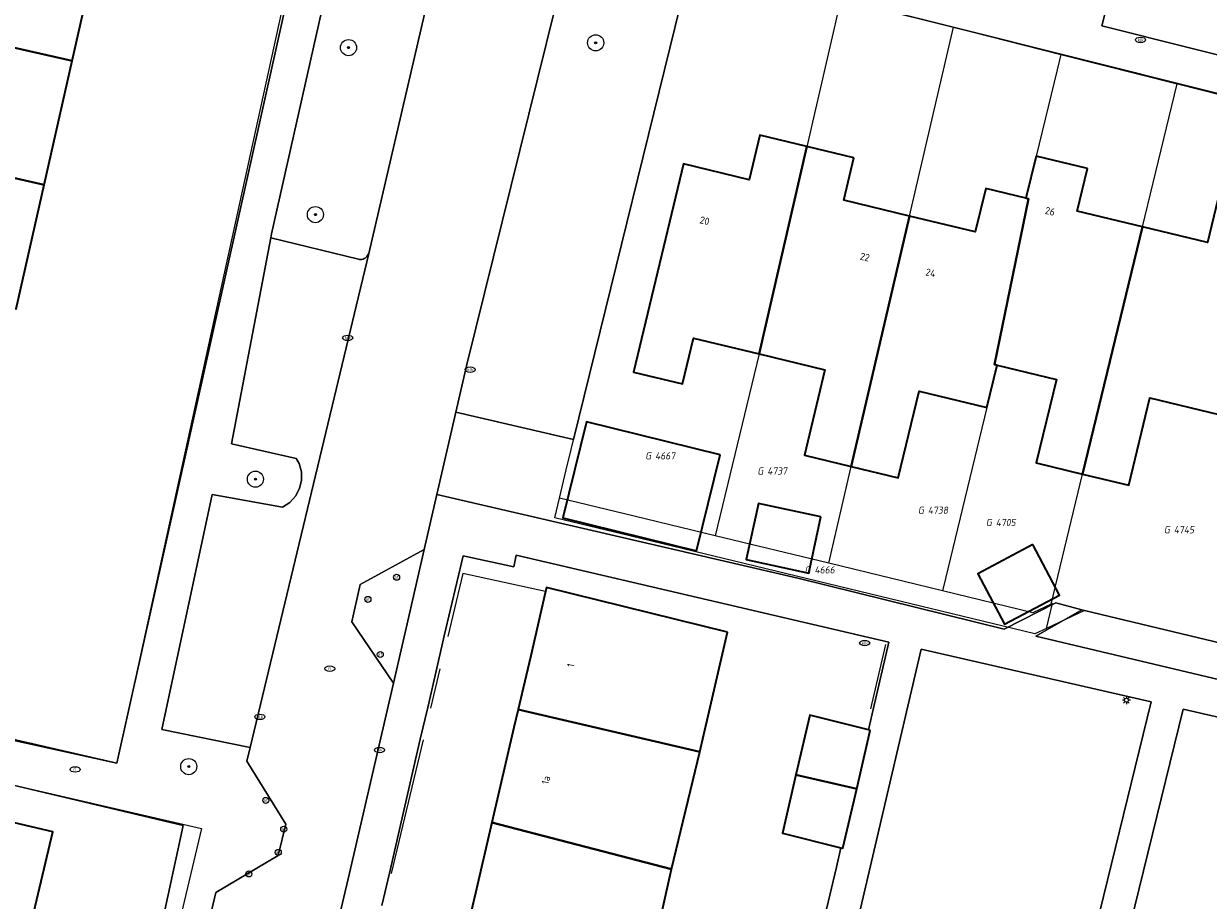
# Model space of a CAD drawing. Header units: metres. Extents: x 253395 to 254027, y 592765 to 593194.
# Tile 72 of 173: x 253529 to 253588, y 593034 to 593078. Entities that reach past the tile are written whole.
import ezdxf
from ezdxf.enums import TextEntityAlignment as Align
from ezdxf.lldxf.tags import DXFTag

# ---------------------------------------------------------------- set-up
doc = ezdxf.new("R2010")
doc.units = ezdxf.units.M
for name, color, linetype, lineweight in [('B-WE-GR-BEPLANTING_CULTUUR_HEESTERS-GV', 254, 'Continuous', 18), ('B-WE-GR-BOOM-S', 254, 'Continuous', 25), ('B-WE-GR-HAAG-G', 254, 'GR-HAAG1-SO', 13), ('B-WE-IE-MEUBILAIR-S', 254, 'Continuous', 25), ('B-WE-KG-GRENS_PERCEEL-G', 254, 'KG-PERCEEL-SO', 18), ('B-WE-KG-GRENS_PERCEEL-S', 254, 'Continuous', 25), ('B-WE-OG-BEBOUWING-GV', 254, 'Continuous', 35), ('B-WE-OG-BEBOUWING-T18', 254, 'Continuous', 18), ('B-WE-OG-TERREIN_BEGROEID-GV', 254, 'Continuous', 18), ('B-WE-OG-TERREIN_ERF-GV', 254, 'Continuous', 18), ('B-WE-VH-OPENVERHARDING-GV', 254, 'Continuous', 18)]:
    doc.layers.add(name, color=color, linetype=linetype, lineweight=lineweight)
doc.styles.add('NLCS-ISO', font='txt')
doc.styles.add('NLCS-ISO-M200-T18', font='txt', dxfattribs={"height": 0.36})
doc.styles.get("Standard").update_dxf_attribs({"font": 'simplex.shx'})
doc.linetypes.add('GR-HAAG1-SO', pattern='A,6,[176,NLCS.SHX,S=0.125,R=0,X=0,Y=0],-2', length=8)
tags = doc.linetypes.add('KG-PERCEEL-SO', pattern='A,5.5,-2,["P",Standard,S=1.8,R=0,X=-0.5,Y=-0.9],-2,5.5,-2,[5,NLCS.SHX,S=0.75,R=0,X=0,Y=0],-2', length=19).pattern_tags.tags
tags[6] = DXFTag(74, 10)

# ---------------------------------------------------------------- blocks, each defined once
blk = doc.blocks.new('SIE-MEUBILAIR_PAAL_AFSLUITPAAL-SO')
blk.add_circle((0, 0), 0.75)
at = {"style": 'NLCS-ISO'}
blk.add_text('af', height=0.75, dxfattribs=at).set_placement((0, 0.05), align=Align.MIDDLE_CENTER)
blk = doc.blocks.new('SIE-MEUBILAIR_PAAL_LICHTMAST-SO')
for points in [[(-0.62, 0), (-1, 0)], [(-0.71, 0.71), (-0.44, 0.44)], [(0, 1), (0, 0.62)], [(0.44, 0.44), (0.71, 0.71)], [(1, 0), (0.62, 0)], [(-0.71, -0.71), (-0.44, -0.44)], [(0, -0.62), (0, -1)], [(0.44, -0.44), (0.71, -0.71)]]:
    blk.add_lwpolyline(points)
blk.add_circle((0, 0), 0.5)
blk = doc.blocks.new('SIE-MEUBILAIR_PUT_RIOOLPUT-SO')
blk.add_ellipse((0, 0), major_axis=(1.25, 0), ratio=0.54)
at = {"style": 'NLCS-ISO'}
blk.add_text('ri', height=0.75, dxfattribs=at).set_placement((-0.04, 0.07), align=Align.MIDDLE_CENTER)
blk = doc.blocks.new('SIE-MEUBILAIR_PUT_KOLK-SO')
blk.add_ellipse((0, 0), major_axis=(1.25, 0), ratio=0.54)
at = {"style": 'NLCS-ISO'}
blk.add_text('klk', height=0.75, dxfattribs=at).set_placement((0.03, 0), align=Align.MIDDLE_CENTER)
blk = doc.blocks.new('SGR-BOOM_GBKN-SO')
at = {"linetype": 'ByBlock', "lineweight": 18}
h = blk.add_hatch(color=0, dxfattribs=at)
h.dxf.hatch_style = 1
edge = h.paths.add_edge_path()
edge.add_arc((0, 0), 0.25, 0, 360)
at = {"color": 0, "linetype": 'ByBlock', "lineweight": 18}
for radius in [2, 0.25]:
    blk.add_circle((0, 0), radius, dxfattribs=at)
at = {"color": 0, "linetype": 'ByBlock', "lineweight": 18, "style": 'NLCS-ISO'}
blk.add_attdef('SOORT', (2.5, 0), '', height=1.5, dxfattribs=at)
blk = doc.blocks.new('SKG-PERCEELNUMMER-SO')
at = {"style": 'NLCS-ISO', "oblique": 10, "flags": 1}
for tag, p in [('GEMEENTECODE', (0, 2.55)), ('PERCEELGROOTTE', (0, -2.45))]:
    blk.add_attdef(tag, text='', height=1.8, dxfattribs=at).set_placement(p, align=Align.MIDDLE_CENTER)
at = {"style": 'NLCS-ISO', "oblique": 10}
blk.add_attdef('SECTIE', text='', height=1.8, dxfattribs=at).set_placement((-0.5, 0), align=Align.MIDDLE_RIGHT)
blk.add_attdef('PERCEELNUMMER', text='', height=1.8, dxfattribs=at).set_placement((0.5, 0), align=Align.MIDDLE_LEFT)

msp = doc.modelspace()

# ---------------------------------------------------------------- linework, layer by layer
at = {"layer": 'B-WE-GR-BEPLANTING_CULTUUR_HEESTERS-GV'}
msp.add_lwpolyline([(253561.846, 593080.829), (253555.976, 593082.18), (253555.538, 593080.319), (253550.694, 593060.785), (253550.149, 593058.417), (253556.006, 593057.06)], close=True, dxfattribs=at)
at = {"layer": 'B-WE-GR-HAAG-G'}
for points in [[(253554.618, 593049.514), (253550.497, 593050.407), (253549.75, 593047.278)], [(253571.507, 593046.878), (253570.754, 593043.688)], [(253549.366, 593045.668), (253548.902, 593043.725)], [(253548.526, 593042.15), (253546.941, 593035.51)]]:
    msp.add_lwpolyline(points, dxfattribs=at)
at = {"layer": 'B-WE-KG-GRENS_PERCEEL-G'}
for points in [[(253542.275, 593081.876), (253533.318, 593040.993), (253500.979, 593048.425), (253499.729, 593042.857), (253443.357, 593056.379), (253455.465, 593106.663), (253512.82, 593092.908), (253511.771, 593088.752)], [(253537.512, 593037.746), (253524.901, 592984.662), (253498.832, 592990.858), (253511.195, 593043.838)]]:
    msp.add_lwpolyline(points, close=True, dxfattribs=at)
for points in [[(253555.3, 593054.151), (253555.638, 593055.562), (253561.846, 593080.828), (253569.289, 593078.947)], [(253569.289, 593078.947), (253565.218, 593061.319), (253563.042, 593052.286)], [(253569.453, 593078.906), (253574.876, 593077.536)], [(253568.685, 593050.918), (253569.803, 593055.725), (253572.696, 593068.163), (253574.876, 593077.536)], [(253574.876, 593077.536), (253580.21, 593076.189)], [(253580.21, 593076.189), (253580.026, 593075.428), (253578.983, 593071.136), (253578.48, 593069.047), (253578.606, 593069.017), (253576.908, 593060.792), (253577.044, 593060.759), (253576.538, 593058.657), (253574.48, 593050.157), (253574.332, 593049.548)], [(253580.21, 593076.189), (253585.989, 593074.729)], [(253579.728, 593048.886), (253581.292, 593055.342), (253584.267, 593067.621), (253585.989, 593074.729)], [(253585.989, 593074.729), (253586.005, 593074.725)], [(253586.005, 593074.725), (253593.981, 593072.71)], [(253555.067, 593053.178), (253555.3, 593054.151)], [(253563.042, 593052.286), (253559.017, 593053.262), (253555.3, 593054.151)], [(253579.493, 593047.672), (253578.925, 593047.405), (253558.867, 593052.269), (253555.067, 593053.178)], [(253568.685, 593050.918), (253563.042, 593052.286)], [(253574.332, 593049.548), (253568.685, 593050.918)], [(253579.728, 593048.886), (253578.819, 593048.46), (253574.332, 593049.548)], [(253579.493, 593047.672), (253579.793, 593048.917), (253579.728, 593048.886)], [(253587.799, 593047.031), (253581.385, 593048.562), (253579.493, 593047.672)]]:
    msp.add_lwpolyline(points, dxfattribs=at)
at = {"layer": 'B-WE-OG-BEBOUWING-GV'}
for points in [[(253532.491, 593082.032), (253525.038, 593083.72), (253523.973, 593079.018), (253519.838, 593079.955), (253519.37, 593077.889), (253523.495, 593076.955), (253523.633, 593077.565), (253531.096, 593075.874)], [(253531.096, 593075.874), (253523.633, 593077.565), (253523.495, 593076.955), (253522.561, 593072.831), (253518.393, 593073.775), (253517.924, 593071.704), (253522.061, 593070.767), (253522.207, 593071.414), (253529.702, 593069.717)], [(253567.596, 593071.615), (253565.264, 593072.176), (253564.733, 593069.967), (253561.472, 593070.752), (253558.981, 593060.405), (253561.411, 593059.82), (253561.961, 593062.103), (253565.218, 593061.319)], [(253529.702, 593069.717), (253522.207, 593071.414), (253522.061, 593070.767), (253521.162, 593066.796), (253517.05, 593067.728), (253516.531, 593065.439), (253520.615, 593064.514), (253520.784, 593065.262), (253528.307, 593063.56)], [(253569.936, 593071.052), (253567.596, 593071.615), (253565.218, 593061.319), (253568.491, 593060.531), (253567.469, 593056.286), (253569.803, 593055.725), (253572.696, 593068.163), (253569.43, 593068.949)], [(253581.542, 593070.52), (253578.983, 593071.136), (253578.48, 593069.047), (253578.606, 593069.017), (253576.908, 593060.792), (253577.044, 593060.759), (253579.991, 593060.05), (253578.991, 593055.896), (253581.292, 593055.342), (253584.267, 593067.621), (253581.031, 593068.4)], [(253578.48, 593069.047), (253576.481, 593069.528), (253575.963, 593067.377), (253572.696, 593068.163), (253569.803, 593055.725), (253572.137, 593055.163), (253573.173, 593059.467), (253576.538, 593058.657), (253577.044, 593060.759), (253576.908, 593060.792), (253578.606, 593069.017)], [(253590.495, 593068.377), (253588.008, 593068.976), (253587.495, 593066.844), (253584.267, 593067.621), (253581.292, 593055.342), (253583.596, 593054.787), (253584.641, 593059.125), (253588.069, 593058.299)], [(253563.289, 593056.301), (253556.644, 593057.943), (253555.467, 593053.18), (253562.112, 593051.538)], [(253568.285, 593053.224), (253565.185, 593053.889), (253564.586, 593051.095), (253567.686, 593050.431)], [(253578.813, 593051.846), (253576.082, 593050.397), (253577.415, 593047.885), (253580.148, 593049.331)], [(253563.654, 593047.488), (253554.663, 593049.705), (253554.618, 593049.514), (253553.873, 593046.317), (253553.497, 593044.705), (253553.253, 593043.656), (253562.273, 593041.554)], [(253562.273, 593041.554), (253553.253, 593043.656), (253553.044, 593042.759), (253552.676, 593041.182), (253551.943, 593038.036), (253560.873, 593035.718)], [(253570.744, 593042.613), (253570.654, 593042.636), (253567.738, 593043.375), (253567.051, 593040.411), (253570.072, 593039.711)], [(253523.021, 593039.93), (253518.747, 593040.935), (253518.199, 593038.604), (253522.195, 593037.664), (253521.293, 593033.829), (253521.143, 593033.191), (253528.683, 593031.418), (253530.131, 593037.574), (253522.868, 593039.282)], [(253570.072, 593039.711), (253567.051, 593040.411), (253566.381, 593037.517), (253569.285, 593036.781), (253569.375, 593036.758)], [(253560.873, 593035.718), (253551.943, 593038.036), (253551.127, 593034.535), (253550.752, 593032.925), (253550.53, 593031.971), (253559.56, 593029.867)]]:
    msp.add_lwpolyline(points, close=True, dxfattribs=at)
at = {"layer": 'B-WE-OG-TERREIN_BEGROEID-GV'}
for points in [[(253549.875, 593083.678), (253549.877, 593083.688), (253544.965, 593084.967), (253544.037, 593080.822), (253541.005, 593067.285), (253540.965, 593067.078), (253545.313, 593066.015), (253545.371, 593066.006), (253545.43, 593066.005), (253545.489, 593066.011), (253545.546, 593066.026), (253545.6, 593066.048), (253545.652, 593066.077), (253545.698, 593066.113), (253545.74, 593066.155), (253545.775, 593066.202), (253545.804, 593066.254), (253545.825, 593066.309)], [(253581.385, 593048.562), (253581.262, 593048.596), (253578.976, 593047.295), (253611.91, 593039.485), (253612.096, 593040.327), (253613.948, 593039.9), (253613.747, 593039.049), (253619.654, 593037.648), (253620.085, 593039.505), (253620.132, 593039.704), (253617.052, 593040.404), (253617.03, 593040.31), (253614.674, 593040.842), (253614.491, 593040.136), (253613.496, 593040.369), (253595.92, 593044.666), (253596.032, 593045.065), (253595.832, 593045.113)]]:
    msp.add_lwpolyline(points, close=True, dxfattribs=at)
for points in [[(253592.131, 593079.22), (253583.17, 593081.321), (253582.253, 593077.609), (253609.101, 593070.872)], [(253579.778, 593023.954), (253584.696, 593044.026), (253573.278, 593046.656), (253567.452, 593021.738)], [(253600.165, 593030.634), (253602.23, 593039.54), (253602.335, 593039.994), (253586.286, 593043.665), (253580.828, 593021.395)]]:
    msp.add_lwpolyline(points, dxfattribs=at)
at = {"layer": 'B-WE-OG-TERREIN_ERF-GV'}
for points in [[(253542.307, 593081.329), (253542.426, 593081.842), (253511.771, 593088.752), (253504.318, 593059.232), (253501.754, 593048.015), (253510.478, 593046.013), (253533.318, 593040.993)], [(253618.081, 593054.011), (253620.205, 593062.647), (253620.954, 593066.005), (253619.397, 593066.39), (253561.846, 593080.829), (253556.006, 593057.06), (253550.149, 593058.417), (253549.206, 593054.323), (253567.145, 593050.182), (253577.394, 593047.637), (253579.962, 593048.95), (253581.262, 593048.596), (253581.385, 593048.562), (253595.832, 593045.113), (253596.032, 593045.065), (253596.428, 593046.483), (253611.452, 593042.876), (253611.459, 593042.964), (253615.164, 593042.123), (253617.372, 593051.401)], [(253563.289, 593056.301), (253562.112, 593051.538), (253555.467, 593053.18), (253556.644, 593057.943)], [(253568.285, 593053.224), (253567.686, 593050.431), (253564.586, 593051.095), (253565.185, 593053.889)], [(253580.148, 593049.331), (253577.415, 593047.885), (253576.082, 593050.397), (253578.813, 593051.846)], [(253559.56, 593029.867), (253558.138, 593023.934), (253549.168, 593026.125), (253549.924, 593029.37), (253550.299, 593030.98), (253550.53, 593031.971), (253550.752, 593032.925), (253551.127, 593034.535), (253551.943, 593038.036), (253552.676, 593041.182), (253553.044, 593042.759), (253553.253, 593043.656), (253553.497, 593044.705), (253553.873, 593046.317), (253554.618, 593049.514), (253554.663, 593049.705), (253563.654, 593047.488), (253562.273, 593041.554), (253560.873, 593035.718)]]:
    msp.add_lwpolyline(points, close=True, dxfattribs=at)
for points in [[(253525.038, 593083.72), (253532.491, 593082.032), (253531.096, 593075.874), (253529.702, 593069.717), (253528.307, 593063.56)], [(253588.069, 593058.299), (253584.641, 593059.125), (253583.596, 593054.787), (253581.292, 593055.342), (253578.991, 593055.896), (253579.991, 593060.05), (253577.044, 593060.759), (253576.538, 593058.657), (253573.173, 593059.467), (253572.137, 593055.163), (253569.803, 593055.725), (253567.469, 593056.286), (253568.491, 593060.531), (253565.218, 593061.319), (253561.961, 593062.103), (253561.411, 593059.82), (253558.981, 593060.405), (253561.472, 593070.752), (253564.733, 593069.967), (253565.264, 593072.176), (253567.596, 593071.615), (253569.936, 593071.052), (253569.43, 593068.949), (253572.696, 593068.163), (253575.963, 593067.377), (253576.481, 593069.528), (253578.48, 593069.047), (253578.983, 593071.136), (253581.542, 593070.52), (253581.031, 593068.4), (253584.267, 593067.621), (253587.495, 593066.844), (253588.008, 593068.976)], [(253568.139, 593031.931), (253569.06, 593035.818), (253569.285, 593036.781), (253566.381, 593037.517), (253567.051, 593040.411), (253567.738, 593043.375), (253570.654, 593042.636), (253570.893, 593043.656), (253571.672, 593047.001), (253553.156, 593051.32), (253553.037, 593050.736), (253550.512, 593051.292), (253549.583, 593047.317), (253549.219, 593045.702), (253548.756, 593043.759), (253548.391, 593042.181), (253546.86, 593035.529), (253546.481, 593033.92)], [(253528.155, 593000), (253531.751, 593015.473), (253536.609, 593037.898), (253511.213, 593043.912)], [(253522.868, 593039.282), (253530.131, 593037.574), (253528.683, 593031.418)]]:
    msp.add_lwpolyline(points, dxfattribs=at)
at = {"layer": 'B-WE-VH-OPENVERHARDING-GV'}
for points in [[(253512.82, 593092.908), (253539.263, 593086.756), (253543.335, 593085.77), (253544.965, 593084.967), (253549.877, 593083.688), (253549.875, 593083.678), (253554.243, 593082.665), (253555.976, 593082.18), (253561.846, 593080.829), (253619.397, 593066.39)], [(253542.843, 593026.903), (253544.877, 593035.519), (253547.052, 593044.968), (253544.982, 593048.01), (253545.408, 593049.862), (253548.578, 593051.595), (253549.206, 593054.323), (253550.149, 593058.417), (253550.694, 593060.785), (253555.538, 593080.319), (253555.976, 593082.18), (253554.243, 593082.665), (253549.875, 593083.678), (253545.825, 593066.309), (253539.93, 593041.766), (253539.769, 593041.085), (253541.703, 593037.958), (253541.336, 593036.4), (253538.231, 593034.564), (253534.788, 593019.968)], [(253542.307, 593081.329), (253533.318, 593040.993), (253510.478, 593046.013)], [(253609.101, 593070.872), (253582.253, 593077.609), (253583.17, 593081.321), (253592.131, 593079.22)], [(253534.788, 593019.968), (253538.231, 593034.564), (253541.336, 593036.4), (253541.703, 593037.958), (253539.769, 593041.085), (253539.93, 593041.766), (253535.543, 593042.665), (253538.056, 593054.333), (253541.548, 593053.706), (253541.906, 593053.936), (253542.194, 593054.249), (253542.394, 593054.624), (253542.492, 593055.038), (253542.482, 593055.464), (253542.365, 593055.873), (253542.231, 593056.123), (253539.013, 593056.843), (253540.965, 593067.078), (253541.005, 593067.285), (253544.037, 593080.822)], [(253611.775, 593025.795), (253614.431, 593037.18), (253619.311, 593036.075), (253619.654, 593037.648), (253613.747, 593039.049), (253613.684, 593038.783), (253611.847, 593039.198), (253611.91, 593039.485), (253578.976, 593047.295), (253581.262, 593048.596), (253579.962, 593048.95), (253577.394, 593047.637), (253567.145, 593050.182), (253549.206, 593054.323), (253548.578, 593051.595), (253547.68, 593047.696), (253547.052, 593044.968), (253544.877, 593035.519), (253542.843, 593026.903)], [(253546.481, 593033.92), (253546.86, 593035.529), (253548.391, 593042.181), (253548.756, 593043.759), (253549.219, 593045.702), (253549.583, 593047.317), (253550.512, 593051.292), (253553.037, 593050.736), (253553.156, 593051.32), (253571.672, 593047.001), (253570.893, 593043.656), (253570.654, 593042.636), (253570.744, 593042.613), (253570.072, 593039.711), (253569.375, 593036.758), (253569.285, 593036.781), (253569.06, 593035.818), (253568.139, 593031.931)], [(253567.452, 593021.738), (253573.278, 593046.656), (253584.696, 593044.026), (253579.778, 593023.954)], [(253511.213, 593043.912), (253536.609, 593037.898), (253531.751, 593015.473), (253528.155, 593000)], [(253580.828, 593021.395), (253586.286, 593043.665), (253602.335, 593039.994), (253612.571, 593037.654), (253611.742, 593034.149)]]:
    msp.add_lwpolyline(points, dxfattribs=at)
for points in [[(253545.313, 593066.015), (253540.965, 593067.078), (253539.013, 593056.843), (253542.231, 593056.123), (253542.365, 593055.873), (253542.482, 593055.464), (253542.492, 593055.038), (253542.394, 593054.624), (253542.194, 593054.249), (253541.906, 593053.936), (253541.548, 593053.706), (253538.056, 593054.333), (253535.543, 593042.665), (253539.93, 593041.766), (253545.825, 593066.309), (253545.804, 593066.254), (253545.775, 593066.202), (253545.74, 593066.155), (253545.698, 593066.113), (253545.652, 593066.077), (253545.6, 593066.048), (253545.546, 593066.026), (253545.489, 593066.011), (253545.43, 593066.005), (253545.371, 593066.006)], [(253547.68, 593047.696), (253548.578, 593051.595), (253545.408, 593049.862), (253544.982, 593048.01), (253547.052, 593044.968)]]:
    msp.add_lwpolyline(points, close=True, dxfattribs=at)

# ---------------------------------------------------------------- block references
at = {"layer": 'B-WE-GR-BOOM-S', "xscale": 0.2, "yscale": 0.2, "zscale": 0.2}
for p in [(253544.825, 593076.526), (253557.102, 593076.767), (253543.178, 593068.232), (253540.198, 593055.092), (253536.886, 593040.815)]:
    msp.add_blockref('SGR-BOOM_GBKN-SO', p, dxfattribs=at)
at = {"layer": 'B-WE-IE-MEUBILAIR-S', "xscale": 0.2, "yscale": 0.2, "zscale": 0.2}
for name, p in [('SIE-MEUBILAIR_PUT_KOLK-SO', (253584.167, 593076.91)), ('SIE-MEUBILAIR_PUT_KOLK-SO', (253544.781, 593062.112)), ('SIE-MEUBILAIR_PUT_KOLK-SO', (253550.866, 593060.532)), ('SIE-MEUBILAIR_PAAL_AFSLUITPAAL-SO', (253547.214, 593050.219)), ('SIE-MEUBILAIR_PAAL_AFSLUITPAAL-SO', (253545.789, 593049.122)), ('SIE-MEUBILAIR_PUT_KOLK-SO', (253570.465, 593046.952)), ('SIE-MEUBILAIR_PAAL_AFSLUITPAAL-SO', (253546.399, 593046.384)), ('SIE-MEUBILAIR_PUT_RIOOLPUT-SO', (253543.89, 593045.68)), ('SIE-MEUBILAIR_PAAL_LICHTMAST-SO', (253583.47, 593044.112)), ('SIE-MEUBILAIR_PUT_KOLK-SO', (253540.419, 593043.287)), ('SIE-MEUBILAIR_PUT_KOLK-SO', (253546.362, 593041.643)), ('SIE-MEUBILAIR_PUT_RIOOLPUT-SO', (253531.242, 593040.673)), ('SIE-MEUBILAIR_PAAL_AFSLUITPAAL-SO', (253540.715, 593039.139)), ('SIE-MEUBILAIR_PAAL_AFSLUITPAAL-SO', (253541.607, 593037.707)), ('SIE-MEUBILAIR_PAAL_AFSLUITPAAL-SO', (253541.336, 593036.556)), ('SIE-MEUBILAIR_PAAL_AFSLUITPAAL-SO', (253539.874, 593035.487))]:
    msp.add_blockref(name, p, dxfattribs=at)
at = {"layer": 'B-WE-KG-GRENS_PERCEEL-S', "xscale": 0.2, "yscale": 0.2, "zscale": 0.2}
for p, values in [((253559.957, 593056.249), {'PERCEELNUMMER': '4667', 'SECTIE': 'G'}), ((253565.528, 593055.497), {'PERCEELNUMMER': '4737', 'SECTIE': 'G'}), ((253573.507, 593053.553), {'PERCEELNUMMER': '4738', 'SECTIE': 'G'}), ((253576.882, 593052.94), {'PERCEELNUMMER': '4705', 'SECTIE': 'G'}), ((253585.725, 593052.584), {'PERCEELNUMMER': '4745', 'SECTIE': 'G'}), ((253567.874, 593050.587), {'PERCEELNUMMER': '4666', 'SECTIE': 'G'})]:
    msp.add_blockref('SKG-PERCEELNUMMER-SO', p, dxfattribs=at).add_auto_attribs(values)

# ---------------------------------------------------------------- texts
at = {"layer": 'B-WE-OG-BEBOUWING-T18', "style": 'NLCS-ISO-M200-T18'}
for s, rotation, p in [('26', 346.5, (253579.677, 593068.397)), ('20', 346.5, (253562.517, 593067.929)), ('22', 346.5, (253570.478, 593066.125)), ('24', 346.5, (253573.745, 593065.339)), ('1', 78.1, (253555.865, 593045.843)), ('1a', 77.2, (253554.631, 593040.146))]:
    msp.add_text(s, height=0.36, rotation=rotation, dxfattribs=at).set_placement(p, align=Align.MIDDLE)

doc.saveas('drawing.dxf')
